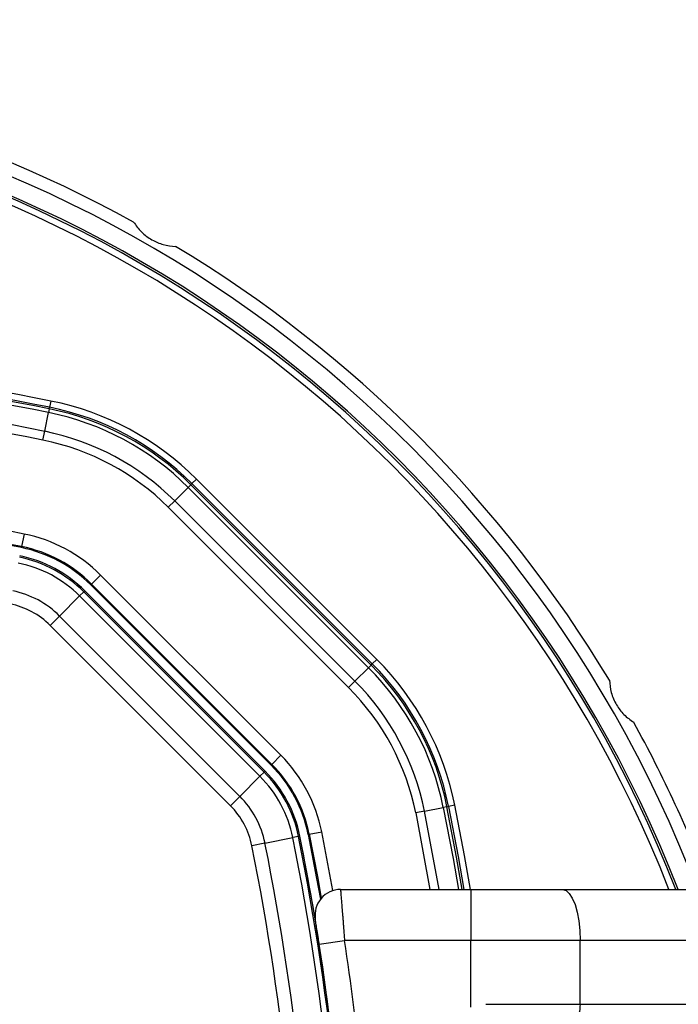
# Model space of a CAD drawing. Header units: millimetres. Extents: x 20 to 26059, y 28 to 17777.
# Tile 65 of 90: x 9177 to 9281, y 13317 to 13471. Entities that reach past the tile are written whole.
import ezdxf

# ---------------------------------------------------------------- set-up
doc = ezdxf.new("R2010")
doc.units = ezdxf.units.MM
doc.header["$LTSCALE"] = 2
doc.layers.add('COMPONENT_GEOMETRY', color=7, linetype='Continuous')
doc.styles.add('SLDTEXTSTYLE0', font='TXT', dxfattribs={"width": 0.75})
doc.dimstyles.new('SLDDIMSTYLE0', dxfattribs={"dimtxt": 150, "dimasz": 6.604, "dimexe": 0, "dimexo": 0.0625, "dimgap": 37.5, "dimtad": 0, "dimtih": 1, "dimtoh": 1, "dimdec": 0, "dimrnd": 1e-09, "dimzin": 12, "dimdsep": 46, "dimtxsty": 'SLDTEXTSTYLE0', "dimsah": 1, "dimcen": 0.09, "dimadec": 0, "dimazin": 3, "dimtfac": 1, "dimtdec": 0, "dimtofl": 0, "dimtmove": 0, "dimatfit": 3, "dimfxl": 1, "dimfrac": 2, "dimtolj": 1, "dimtzin": 12, "dimarcsym": 0})

# ---------------------------------------------------------------- blocks, each defined once
blk = doc.blocks.new('_D')
at = {"layer": 'COMPONENT_GEOMETRY', "color": 7}
for p, q in [((8742.94, 17777.25), (8697.24, 17777.25)), ((8697.24, 17777.25), (8697.24, 17539.12)), ((9453.98, 17777.25), (9499.68, 17777.25)), ((9499.68, 17777.25), (9499.68, 17539.12)), ((2197.17, 13286.24), (2197.17, 17567.56)), ((15999.75, 13309.49), (15999.75, 17567.56)), ((2197.17, 17561.21), (8625.04, 17561.21)), ((15999.75, 17561.21), (9571.88, 17561.21)), ((8697.24, 17539.12), (8742.94, 17539.12)), ((9499.68, 17539.12), (9453.98, 17539.12))]:
    blk.add_line(p, q, dxfattribs=at)
for points in [[(2197.17, 17561.21), (2203.77, 17560.19), (2203.77, 17562.22)], [(15999.75, 17561.21), (15993.15, 17562.22), (15993.15, 17560.19)]]:
    blk.add_solid(points, dxfattribs=at)
at = {"layer": 'COMPONENT_GEOMETRY', "color": 7, "char_height": 150, "attachment_point": 1, "style": 'SLDTEXTSTYLE0'}
for s, insert in [('22\'7.70"', (8742.94, 17732.48)), ('6901mm', (8689.29, 17508.06))]:
    blk.add_mtext(s, dxfattribs=dict(at, insert=insert))

msp = doc.modelspace()

# ---------------------------------------------------------------- linework, layer by layer
at = {"color": 7, "linetype": 'Continuous', "lineweight": 25}
for p, q in [((9182.18, 13411.46), (9181.98, 13410.48)), ((9181.23, 13406.72), (9181.82, 13409.66)), ((9181.93, 13410.23), (9181.82, 13409.66)), ((9181.93, 13410.23), (9181.98, 13410.48)), ((9180.95, 13405.33), (9181.23, 13406.72)), ((9204.12, 13398.34), (9203.71, 13397.93)), ((9204.12, 13398.34), (9204.3, 13398.52)), ((9232.37, 13370.09), (9204.12, 13398.34)), ((9205, 13399.23), (9204.3, 13398.52)), ((9204.3, 13398.52), (9232.55, 13370.27)), ((9233.25, 13370.98), (9205, 13399.23)), ((9201.59, 13395.81), (9203.71, 13397.93)), ((9203.71, 13397.93), (9231.96, 13369.68)), ((9200.59, 13394.81), (9201.59, 13395.81)), ((9229.84, 13367.56), (9201.59, 13395.81)), ((9200.59, 13394.81), (9228.84, 13366.56)), ((9177.99, 13390.62), (9177.59, 13388.66)), ((9177.56, 13388.49), (9177.59, 13388.66)), ((9188.44, 13382.66), (9188.56, 13382.78)), ((9188.56, 13382.78), (9189.98, 13384.2)), ((9188.56, 13382.78), (9216.81, 13354.53)), ((9218.22, 13355.95), (9189.98, 13384.2)), ((9187.34, 13381.56), (9186.69, 13380.92)), ((9187.34, 13381.56), (9187.5, 13381.72)), ((9187.34, 13381.56), (9215.59, 13353.31)), ((9215.75, 13353.47), (9187.5, 13381.72)), ((9188.44, 13382.66), (9216.69, 13354.41)), ((9183.55, 13377.77), (9186.69, 13380.92)), ((9214.94, 13352.67), (9186.69, 13380.92)), ((9183.55, 13377.77), (9182.08, 13376.3)), ((9183.55, 13377.77), (9211.8, 13349.52)), ((9210.33, 13348.05), (9182.08, 13376.3)), ((9233.25, 13370.98), (9232.55, 13370.27)), ((9229.84, 13367.56), (9231.96, 13369.68)), ((9232.37, 13370.09), (9231.96, 13369.68)), ((9232.37, 13370.09), (9232.55, 13370.27)), ((9229.84, 13367.56), (9228.84, 13366.56)), ((9216.81, 13354.53), (9218.22, 13355.95)), ((9215.59, 13353.31), (9215.75, 13353.47)), ((9216.69, 13354.41), (9216.81, 13354.53)), ((9211.8, 13349.52), (9214.94, 13352.67)), ((9215.59, 13353.31), (9214.94, 13352.67)), ((9211.8, 13349.52), (9210.33, 13348.05)), ((9240.75, 13347.2), (9243.69, 13347.79)), ((9244.26, 13347.9), (9243.69, 13347.79)), ((9244.26, 13347.9), (9244.5, 13347.95)), ((9245.48, 13348.15), (9244.5, 13347.95)), ((9240.75, 13347.2), (9239.36, 13346.92)), ((9215.74, 13342.17), (9220.1, 13343.05)), ((9221, 13343.23), (9220.1, 13343.05)), ((9221, 13343.23), (9221.21, 13343.27)), ((9222.52, 13343.53), (9222.69, 13343.57)), ((9222.69, 13343.57), (9224.65, 13343.96)), ((9215.74, 13342.17), (9213.7, 13341.76)), ((9227.58, 13334.93), (9248.03, 13334.93)), ((9248.03, 13334.93), (9262.39, 13334.93)), ((9248.03, 13334.93), (9248.03, 13326.93)), ((9262.39, 13334.93), (9347.21, 13334.93)), ((9224.26, 13326.33), (9228.21, 13326.93)), ((9224.84, 13322.41), (9224.26, 13326.33)), ((9248.03, 13326.93), (9228.21, 13326.93)), ((9265.13, 13326.93), (9248.03, 13326.93)), ((9248.03, 13316.49), (9248.03, 13326.93)), ((9265.13, 13316.93), (9265.13, 13326.93)), ((9349.94, 13326.93), (9265.13, 13326.93)), ((9250.37, 13316.93), (9265.13, 13316.93)), ((9265.13, 13316.93), (9349.94, 13316.93))]:
    msp.add_line(p, q, dxfattribs=at)
at = {"color": 8, "linetype": 'Continuous', "lineweight": 25}
for p, q in [((9239.36, 13346.92), (9241.59, 13334.93)), ((9243.02, 13334.93), (9240.75, 13347.2)), ((9226.39, 13334.75), (9224.65, 13343.96))]:
    msp.add_line(p, q, dxfattribs=at)
at = {"color": 8, "linetype": 'Continuous', "lineweight": 25, "flags": 128}
for points in [[(9243.69, 13347.79), (9245.22, 13339.79), (9246.07, 13334.93)], [(9246.66, 13334.93), (9245.78, 13339.99), (9244.26, 13347.9)], [(9247.93, 13334.93), (9246.99, 13340.27), (9245.48, 13348.15)]]:
    msp.add_lwpolyline(points, dxfattribs=at)
at = {"color": 7, "linetype": 'Continuous', "lineweight": 25, "flags": 128}
for points in [[(9244.5, 13347.95), (9246.01, 13340.09), (9246.91, 13334.93)], [(9222.52, 13343.53), (9223.83, 13336.66), (9224.42, 13333.39)], [(9222.69, 13343.57), (9224, 13336.71), (9224.57, 13333.56)], [(9262.39, 13334.93), (9262.93, 13334.78), (9263.44, 13334.32), (9263.91, 13333.58), (9264.33, 13332.59), (9264.67, 13331.38), (9264.92, 13329.99), (9265.08, 13328.49), (9265.13, 13326.93)], [(9265.13, 13316.93), (9265.11, 13316.54), (9265.08, 13316.17), (9265.01, 13315.82), (9264.93, 13315.52), (9264.82, 13315.27), (9264.71, 13315.08), (9264.58, 13314.97), (9264.44, 13314.93)]]:
    msp.add_lwpolyline(points, dxfattribs=at)
at = {"color": 7, "linetype": 'Continuous', "lineweight": 25}
for centre, radius, start, end in [((9098.46, 13264.43), 200, 61.0906, 88.9094), ((9098.46, 13264.43), 198, 20.8585, 159.1415), ((9098.46, 13264.43), 195.2, 21.1724, 158.8276), ((9098.46, 13264.43), 200, 31.0906, 58.9094), ((9098.46, 12995.03), 424.76, 78.6328, 101.3672), ((9098.46, 12995.03), 423.76, 78.6328, 101.3672), ((9098.46, 12995.03), 423.51, 78.6328, 101.3672), ((9098.46, 12995.03), 422.92, 78.6328, 101.3672), ((9098.46, 12995.03), 419.92, 78.6328, 101.3672), ((9098.46, 12995.03), 418.51, 78.6328, 101.3672), ((9173.36, 13367.58), 44.76, 45, 78.6328), ((9173.36, 13367.58), 42.92, 45, 78.6328), ((9173.36, 13367.58), 43.51, 45, 78.6328), ((9173.36, 13367.58), 43.76, 45, 78.6328), ((9173.36, 13367.58), 39.92, 45, 78.6328), ((9173.36, 13367.58), 38.51, 45, 78.6328), ((9098.46, 12995.03), 403.5, 78.6328, 101.3672), ((9098.46, 12995.03), 401.33, 78.6328, 86.6247), ((9098.46, 12995.03), 401.5, 78.6328, 86.604), ((9173.36, 13367.58), 23.5, 45, 78.6328), ((9173.36, 13367.58), 21.33, 45, 78.6328), ((9173.36, 13367.58), 21.5, 45, 78.6328), ((9173.36, 13367.58), 18.86, 45, 78.6328), ((9173.36, 13367.58), 19.78, 45, 78.6328), ((9173.36, 13367.58), 20, 45, 78.6328), ((9173.36, 13367.58), 14.42, 45, 78.6328), ((9173.36, 13367.58), 12.33, 45, 78.6328), ((9201.61, 13339.33), 44.76, 11.3672, 45), ((9201.61, 13339.33), 42.92, 11.3672, 45), ((9201.61, 13339.33), 43.51, 11.3672, 45), ((9201.61, 13339.33), 43.76, 11.3672, 45), ((9201.61, 13339.33), 39.92, 11.3672, 45), ((9201.61, 13339.33), 38.51, 11.3672, 45), ((9098.46, 13264.43), 200, 20.6403, 28.9094), ((9201.61, 13339.33), 23.5, 11.3672, 45), ((9201.61, 13339.33), 20, 11.3672, 45), ((9201.61, 13339.33), 21.33, 11.3672, 45), ((9201.61, 13339.33), 21.5, 11.3672, 45), ((9201.61, 13339.33), 18.86, 11.3672, 45), ((9201.61, 13339.33), 19.78, 11.3672, 45), ((9201.61, 13339.33), 14.42, 11.3672, 45), ((9201.61, 13339.33), 12.33, 11.3672, 45), ((8829.06, 13264.43), 398.86, 348.6328, 11.3672), ((8829.06, 13264.43), 399.78, 348.6328, 11.3672), ((8829.06, 13264.43), 400, 1.3375, 11.3672), ((8829.06, 13264.43), 400, 4.1474, 11.3672), ((8829.06, 13264.43), 392.33, 348.6328, 11.3672), ((8829.06, 13264.43), 394.42, 348.6328, 11.3672), ((9227.58, 13330.93), 4, 90, 189.2779), ((8828.86, 13265.8), 404, 2.9276, 8.7036)]:
    msp.add_arc(centre, radius, start, end, dxfattribs=at)
at = {"color": 8, "linetype": 'Continuous', "lineweight": 25}
for radius, start, end in [(194.87, 21.2097, 158.7903), (193.87, 21.3244, 158.6756)]:
    msp.add_arc((9098.46, 13264.43), radius, start, end, dxfattribs=at)
at = {"color": 7, "linetype": 'Continuous', "lineweight": 25}
for points, knots in [([(9195.15, 13439.51), (9195.52, 13438.98), (9196.27, 13437.93), (9197.94, 13436.69), (9199.85, 13435.88), (9201.09, 13435.76), (9201.74, 13435.7)], [0, 0, 0, 0, 0.25434, 0.510225, 0.74435, 1, 1, 1, 1]), ([(9269.73, 13367.71), (9269.79, 13367.07), (9269.91, 13365.78), (9270.74, 13363.87), (9271.99, 13362.21), (9273.01, 13361.49), (9273.54, 13361.12)], [0, 0, 0, 0, 0.25434, 0.510225, 0.74435, 1, 1, 1, 1]), ([(9227.58, 13334.93), (9227.58, 13334.93), (9227.58, 13334.92), (9227.59, 13334.83), (9227.6, 13334.69), (9227.61, 13334.5), (9227.64, 13334.18), (9227.67, 13333.75), (9227.72, 13333.23), (9227.76, 13332.65), (9227.82, 13331.99), (9227.87, 13331.26), (9227.92, 13330.68), (9227.97, 13330.08), (9228.02, 13329.44), (9228.06, 13328.86), (9228.11, 13328.18), (9228.16, 13327.56), (9228.2, 13327.09), (9228.21, 13326.93)], [0, 0, 0, 0, 0.052162, 0.104682, 0.158329, 0.212364, 0.264417, 0.370255, 0.424162, 0.476376, 0.582541, 0.636613, 0.689326, 0.742402, 0.796623, 0.851239, 0.888123, 0.962485, 1, 1, 1, 1]), ([(9224.26, 13326.33), (9224.21, 13326.63), (9224.09, 13327.39), (9223.92, 13328.5), (9223.76, 13329.49), (9223.65, 13330.16), (9223.64, 13330.24), (9223.63, 13330.29)], [0, 0, 0, 0, 0.148936, 0.363368, 0.575824, 0.787673, 1, 1, 1, 1])]:
    msp.add_open_spline(points, degree=3, knots=knots, dxfattribs=at)

# ---------------------------------------------------------------- dimensions: what is measured, and where the dimension line sits
at = {"layer": 'COMPONENT_GEOMETRY', "color": 7}
dim = msp.add_linear_dim(base=(2197.17, 17561.21), p1=(15999.75, 13306.95), p2=(2197.17, 13283.7), dimstyle='SLDDIMSTYLE0', dxfattribs=at)
dim.commit()
dim.dimension.update_dxf_attribs({"geometry": '_D', "text_midpoint": (9098.46, 17561.21), "dimtype": 160})

doc.saveas('drawing.dxf')
